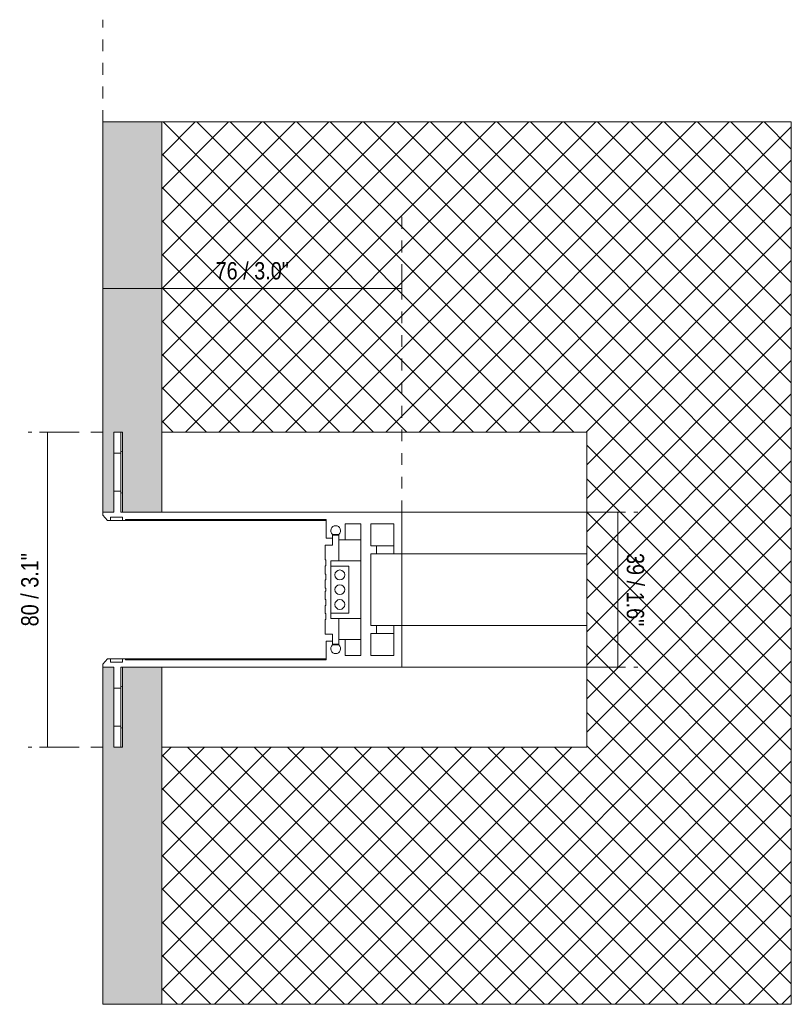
# Model space of a CAD drawing. Header units: millimetres. Extents: x -6612 to -5743, y 138 to 6687.
# Tile 6 of 6: x -6449 to -6253, y 6437 to 6687. Entities that reach past the tile are written whole.
import ezdxf

# ---------------------------------------------------------------- set-up
doc = ezdxf.new("R2010")
doc.units = ezdxf.units.MM
doc.linetypes.add('Dash', pattern=[6, 3, -3])
doc.layers.add('A-ANNO-DIMS', color=7, linetype='Dash', lineweight=9, true_color=0xd2d2d2)
for name, color, linetype, lineweight in [('A-ANNO-DIMS-2', 7, 'Continuous', 9), ('A-DETL-GENF', 7, 'Continuous', 9), ('E-LITE-EQPM', 7, 'Continuous', 20)]:
    doc.layers.add(name, color=color, linetype=linetype, lineweight=lineweight)
doc.styles.add('Arial Narrow', font='ARIALN.TTF', dxfattribs={"height": 4.4})
doc.dimstyles.new('FARO_-_2_2mm_Arial_Narrow_mm_Inch_Left', dxfattribs={"dimscale": 304.8, "dimtxt": 4.503096, "dimasz": 0, "dimexe": 0.019685, "dimexo": 0.0625, "dimgap": 0.003281, "dimtad": 1, "dimdec": 0, "dimzin": 0, "dimdsep": 46, "dimtxsty": 'Arial Narrow', "dimblk1": 'NONE', "dimblk2": 'NONE', "dimsah": 1, "dimcen": 0.09, "dimadec": 0, "dimazin": 0, "dimtfac": 1, "dimtdec": 4, "dimtix": 1, "dimtmove": 0, "dimatfit": 3, "dimfxl": 0.006562, "dimfxlon": 1, "dimtvp": 1, "dimtolj": 1, "dimtzin": 0, "dimarcsym": 2})
doc.dimstyles.new('FARO_-_2_2mm_Arial_Narrow_mm_Inch_Right', dxfattribs={"dimscale": 304.8, "dimtxt": 4.503096, "dimasz": 0, "dimexe": 0.019685, "dimexo": 0.0625, "dimgap": 0.003281, "dimtad": 1, "dimdec": 0, "dimzin": 0, "dimdsep": 46, "dimtxsty": 'Arial Narrow', "dimblk1": 'NONE', "dimblk2": 'NONE', "dimsah": 1, "dimcen": 0.09, "dimadec": 0, "dimazin": 0, "dimtfac": 1, "dimtdec": 4, "dimtix": 1, "dimtmove": 0, "dimatfit": 3, "dimfxl": 0.006562, "dimfxlon": 1, "dimtvp": 1, "dimtolj": 1, "dimtzin": 0, "dimarcsym": 2})

# ---------------------------------------------------------------- blocks, each defined once
blk = doc.blocks.new('5020221302 - 5020221302 NESO Accessory outer corner recessed-581460-Planta_PDF')
at = {"layer": 'E-LITE-EQPM'}
for p, q in [((-3311.36, 6581.91), (-3311.36, 6576.59)), ((-3313.16, 6576.59), (-3311.36, 6576.59)), ((-3311.36, 6576.59), (-3311.36, 6571.76)), ((-3311.36, 6571.76), (-3311.36, 6566.92)), ((-3311.36, 6566.92), (-3313.16, 6566.92)), ((-3311.36, 6566.92), (-3311.36, 6561.61)), ((-3315.96, 6560.8), (-3315.96, 6561.61)), ((-3314.74, 6559.51), (-3315.96, 6560.8)), ((-3313.96, 6559.51), (-3313.96, 6560.31)), ((-3310.96, 6560.31), (-3313.96, 6560.31)), ((-3310.96, 6561.61), (-3311.36, 6561.61)), ((-3310.96, 6559.51), (-3310.96, 6560.31)), ((-3313.96, 6559.51), (-3314.74, 6559.51)), ((-3313.96, 6559.51), (-3310.96, 6559.51)), ((-3310.16, 6559.51), (-3310.96, 6559.51)), ((-3310.16, 6559.71), (-3310.16, 6559.51)), ((-3259.16, 6559.71), (-3310.16, 6559.71)), ((-3259.16, 6559.51), (-3310.16, 6559.51)), ((-3259.16, 6559.51), (-3259.16, 6559.71)), ((-3259.16, 6555.01), (-3259.16, 6559.51)), ((-3254.36, 6558.61), (-3254.36, 6554.61)), ((-3250.36, 6558.61), (-3254.36, 6558.61)), ((-3250.36, 6541.91), (-3250.36, 6558.61)), ((-3247.86, 6558.61), (-3247.86, 6553.01)), ((-3241.96, 6558.61), (-3247.86, 6558.61)), ((-3241.96, 6551.01), (-3241.96, 6558.61)), ((-3257.56, 6555.94), (-3255.96, 6555.94)), ((-3257.56, 6555.94), (-3257.56, 6555.01)), ((-3257.56, 6555.72), (-3255.96, 6555.72)), ((-3257.56, 6553.22), (-3257.56, 6555.72)), ((-3255.96, 6554.61), (-3255.96, 6555.94)), ((-3255.96, 6555.72), (-3255.96, 6549.22)), ((-3259.46, 6553.22), (-3257.56, 6553.22)), ((-3259.46, 6549.49), (-3259.46, 6553.22)), ((-3257.56, 6555.01), (-3259.16, 6555.01)), ((-3254.36, 6554.61), (-3255.96, 6554.61)), ((-3254.36, 6554.61), (-3250.36, 6554.61)), ((-3247.86, 6553.01), (-3246.36, 6553.01)), ((-3246.36, 6553.01), (-3241.96, 6553.01)), ((-3246.36, 6553.01), (-3246.36, 6551.01)), ((-3247.86, 6551.01), (-3247.86, 6541.91)), ((-3246.36, 6551.01), (-3247.86, 6551.01)), ((-3246.36, 6551.01), (-3241.96, 6551.01)), ((-3239.96, 6551.01), (-3241.96, 6551.01)), ((-3259.26, 6549.49), (-3259.46, 6549.49)), ((-3259.46, 6547.99), (-3259.26, 6547.99)), ((-3259.46, 6545.89), (-3259.46, 6547.99)), ((-3259.26, 6547.99), (-3259.26, 6549.49)), ((-3257.96, 6549.22), (-3257.96, 6541.91)), ((-3255.96, 6549.22), (-3257.96, 6549.22)), ((-3257.96, 6547.91), (-3257.96, 6535.91)), ((-3253.46, 6547.91), (-3257.96, 6547.91)), ((-3255.96, 6549.22), (-3250.36, 6549.22)), ((-3253.46, 6535.91), (-3253.46, 6547.91)), ((-3259.26, 6545.89), (-3259.46, 6545.89)), ((-3259.26, 6544.39), (-3259.26, 6545.89)), ((-3259.46, 6544.39), (-3259.26, 6544.39)), ((-3259.46, 6542.29), (-3259.46, 6544.39)), ((-3259.26, 6542.29), (-3259.46, 6542.29)), ((-3259.46, 6541.52), (-3259.26, 6541.52)), ((-3259.46, 6539.42), (-3259.46, 6541.52)), ((-3259.26, 6541.91), (-3259.26, 6542.29)), ((-3259.26, 6541.52), (-3259.26, 6541.91)), ((-3257.96, 6541.91), (-3257.96, 6534.59)), ((-3250.36, 6525.21), (-3250.36, 6541.91)), ((-3247.86, 6541.91), (-3247.86, 6532.81)), ((-3259.26, 6539.42), (-3259.46, 6539.42)), ((-3259.46, 6537.92), (-3259.26, 6537.92)), ((-3259.46, 6535.82), (-3259.46, 6537.92)), ((-3259.26, 6537.92), (-3259.26, 6539.42)), ((-3259.26, 6535.82), (-3259.46, 6535.82)), ((-3259.26, 6534.32), (-3259.26, 6535.82)), ((-3257.96, 6535.91), (-3253.46, 6535.91)), ((-3259.46, 6534.32), (-3259.26, 6534.32)), ((-3259.46, 6530.59), (-3259.46, 6534.32)), ((-3257.96, 6534.59), (-3255.96, 6534.59)), ((-3255.96, 6534.59), (-3255.96, 6528.09)), ((-3250.36, 6534.59), (-3255.96, 6534.59)), ((-3247.86, 6532.81), (-3246.36, 6532.81)), ((-3246.36, 6532.81), (-3241.96, 6532.81)), ((-3246.36, 6532.81), (-3246.36, 6530.81)), ((-3241.96, 6532.81), (-3239.96, 6532.81)), ((-3241.96, 6525.21), (-3241.96, 6532.81)), ((-3257.56, 6530.59), (-3259.46, 6530.59)), ((-3257.56, 6528.09), (-3257.56, 6530.59)), ((-3247.86, 6530.81), (-3247.86, 6525.21)), ((-3246.36, 6530.81), (-3247.86, 6530.81)), ((-3246.36, 6530.81), (-3241.96, 6530.81)), ((-3259.16, 6524.31), (-3259.16, 6528.81)), ((-3259.16, 6528.81), (-3257.56, 6528.81)), ((-3257.56, 6528.81), (-3257.56, 6527.87)), ((-3255.96, 6528.09), (-3257.56, 6528.09)), ((-3257.56, 6527.87), (-3255.96, 6527.87)), ((-3255.96, 6529.21), (-3254.36, 6529.21)), ((-3255.96, 6527.87), (-3255.96, 6529.21)), ((-3254.36, 6529.21), (-3250.36, 6529.21)), ((-3254.36, 6529.21), (-3254.36, 6525.21)), ((-3254.36, 6525.21), (-3250.36, 6525.21)), ((-3247.86, 6525.21), (-3241.96, 6525.21)), ((-3314.74, 6524.31), (-3315.96, 6523.01)), ((-3315.96, 6523.01), (-3315.96, 6522.21)), ((-3314.74, 6524.31), (-3313.96, 6524.31)), ((-3313.96, 6523.51), (-3313.96, 6524.31)), ((-3313.96, 6524.31), (-3310.96, 6524.31)), ((-3310.96, 6523.51), (-3313.96, 6523.51)), ((-3310.96, 6524.31), (-3310.16, 6524.31)), ((-3310.96, 6524.31), (-3310.96, 6523.51)), ((-3310.16, 6524.31), (-3259.16, 6524.31)), ((-3310.16, 6524.11), (-3310.16, 6524.31)), ((-3310.16, 6524.11), (-3259.16, 6524.11)), ((-3259.16, 6524.11), (-3259.16, 6524.31)), ((-3311.36, 6522.21), (-3311.36, 6516.89)), ((-3311.36, 6522.21), (-3310.96, 6522.21)), ((-3313.16, 6516.89), (-3311.36, 6516.89)), ((-3311.36, 6516.89), (-3311.36, 6512.06)), ((-3311.36, 6512.06), (-3311.36, 6507.22)), ((-3311.36, 6507.22), (-3313.16, 6507.22)), ((-3311.36, 6507.22), (-3311.36, 6501.91))]:
    blk.add_line(p, q, dxfattribs=at)
for centre, radius, start, end in [((-3309.63, 6571.76), 5.48, 104.0963, 108.3603), ((-3309.63, 6571.76), 5.48, 251.6397, 255.9037), ((-3256.76, 6556.91), 1.25, 309.7031, 230.2969), ((-3255.71, 6545.67), 1.25, 90, 270), ((-3255.71, 6545.67), 1.25, 270, 90), ((-3255.71, 6541.91), 1.25, 90, 270), ((-3255.71, 6541.91), 1.25, 270, 90), ((-3255.71, 6538.14), 1.25, 90, 270), ((-3255.71, 6538.14), 1.25, 270, 90), ((-3256.76, 6526.9), 1.25, 129.7031, 50.2969), ((-3309.63, 6512.06), 5.48, 104.0963, 108.3603), ((-3309.63, 6512.06), 5.48, 251.6397, 255.9037)]:
    blk.add_arc(centre, radius, start, end, dxfattribs=at)
blk = doc.blocks.new('DIMBLOCK5-Planta_PDF')
at = {"layer": 'A-ANNO-DIMS-2', "color": 251, "true_color": 0x5b5b5b}
for p, q in [((-6441.62, 6581.91), (-6443.62, 6581.91)), ((-6442.12, 6581.91), (-6435.62, 6581.91)), ((-6441.62, 6581.91), (-6441.62, 6501.91)), ((-6441.62, 6501.91), (-6443.62, 6501.91)), ((-6442.12, 6501.91), (-6435.62, 6501.91))]:
    blk.add_line(p, q, dxfattribs=at)
at = {"layer": 'A-ANNO-DIMS-2', "color": 0, "insert": (-6448.31, 6532.58), "char_height": 4.4, "width": 22.3868, "attachment_point": 1, "rotation": 90, "line_spacing_factor": 0.974696, "style": 'Arial Narrow'}
blk.add_mtext('80 / 3.1"', dxfattribs=at)
blk = doc.blocks.new('_None')
blk = doc.blocks.new('DIMBLOCK6-Planta_PDF')
at = {"layer": 'A-ANNO-DIMS-2', "color": 251, "true_color": 0x5b5b5b}
for p, q in [((-6351.56, 6617.96), (-6351.56, 6624.46)), ((-6427.56, 6620.46), (-6427.56, 6612.46)), ((-6427.56, 6618.46), (-6427.56, 6620.46)), ((-6427.56, 6618.46), (-6351.56, 6618.46)), ((-6351.56, 6618.46), (-6351.56, 6616.46))]:
    blk.add_line(p, q, dxfattribs=at)
at = {"layer": 'A-ANNO-DIMS-2', "color": 0, "insert": (-6398.88, 6625.14), "char_height": 4.4, "width": 22.3868, "attachment_point": 1, "line_spacing_factor": 0.974696, "style": 'Arial Narrow'}
blk.add_mtext('76 / 3.0"', dxfattribs=at)
blk = doc.blocks.new('DIMBLOCK7-Planta_PDF')
at = {"layer": 'A-ANNO-DIMS-2', "color": 251, "true_color": 0x5b5b5b}
for p, q in [((-6296.16, 6561.61), (-6302.66, 6561.61)), ((-6296.66, 6522.21), (-6296.66, 6561.61)), ((-6296.66, 6561.61), (-6294.66, 6561.61)), ((-6296.16, 6522.21), (-6302.66, 6522.21)), ((-6296.66, 6522.21), (-6294.66, 6522.21))]:
    blk.add_line(p, q, dxfattribs=at)
at = {"layer": 'A-ANNO-DIMS-2', "color": 0, "insert": (-6289.97, 6551.23), "char_height": 4.4, "width": 22.3868, "attachment_point": 1, "rotation": 270, "line_spacing_factor": 0.974696, "style": 'Arial Narrow'}
blk.add_mtext('39 / 1.6"', dxfattribs=at)

msp = doc.modelspace()

# ---------------------------------------------------------------- hatches: boundary and pattern name
at = {"layer": 'A-DETL-GENF', "true_color": 0xdddddd}
h = msp.add_hatch(color=254, dxfattribs=at)
h.paths.add_polyline_path([(-6427.56, 6436.55), (-6412.56, 6436.55), (-6412.56, 6522.21), (-6422.56, 6522.21), (-6422.56, 6501.91), (-6424.76, 6501.91), (-6424.76, 6522.21), (-6427.56, 6522.21), (-6427.56, 6469.5)])
h.paths.add_polyline_path([(-6422.56, 6561.61), (-6412.56, 6561.61), (-6412.56, 6660.75), (-6427.56, 6660.75), (-6427.56, 6561.61), (-6424.76, 6561.61), (-6424.76, 6581.91), (-6422.56, 6581.91), (-6422.56, 6562.41)])
at = {"layer": 'A-DETL-GENF', "true_color": 0xaaaaaa}
h = msp.add_hatch(dxfattribs=at)
h.set_pattern_fill('FP_1', color=253, style=0, pattern_type=2)
h.set_pattern_definition([(45, (-3111.5964, 0), (-4.2426407, 4.2426407), []), (135, (-3111.5964, 0), (-4.2426407, -4.2426407), [])])
h.paths.add_polyline_path([(-6252.56, 6436.55), (-6252.56, 6660.75), (-6412.56, 6660.75), (-6412.56, 6581.91), (-6304.56, 6581.91), (-6304.56, 6501.91), (-6412.56, 6501.91), (-6412.56, 6436.55), (-6304.56, 6436.55)])

# ---------------------------------------------------------------- linework, layer by layer
at = {"layer": 'A-ANNO-DIMS'}
for p, q in [((-6427.56, 6660.75), (-6427.56, 6686.75)), ((-6351.56, 6561.61), (-6351.56, 6638.61)), ((-6427.56, 6581.91), (-6446.56, 6581.91)), ((-6304.56, 6561.61), (-6291.56, 6561.61)), ((-6304.56, 6522.21), (-6291.56, 6522.21)), ((-6427.56, 6501.91), (-6446.56, 6501.91))]:
    msp.add_line(p, q, dxfattribs=at)
at = {"layer": 'E-LITE-EQPM'}
for p, q in [((-6427.56, 6660.75), (-6427.56, 6561.61)), ((-6412.56, 6660.75), (-6427.56, 6660.75)), ((-6412.56, 6561.61), (-6412.56, 6660.75)), ((-6424.76, 6561.61), (-6424.76, 6581.91)), ((-6424.76, 6581.91), (-6422.56, 6581.91)), ((-6422.56, 6581.91), (-6422.56, 6561.61)), ((-6427.56, 6561.61), (-6424.76, 6561.61)), ((-6422.56, 6561.61), (-6412.56, 6561.61)), ((-6412.56, 6561.61), (-6351.56, 6561.61)), ((-6351.56, 6561.61), (-6351.56, 6522.21)), ((-6424.76, 6522.21), (-6427.56, 6522.21)), ((-6427.56, 6522.21), (-6427.56, 6436.55)), ((-6424.76, 6501.91), (-6424.76, 6522.21)), ((-6412.56, 6522.21), (-6422.56, 6522.21)), ((-6422.56, 6522.21), (-6422.56, 6501.91)), ((-6412.56, 6436.55), (-6412.56, 6522.21)), ((-6351.56, 6522.21), (-6412.56, 6522.21)), ((-6422.56, 6501.91), (-6424.76, 6501.91)), ((-6427.56, 6436.55), (-6412.56, 6436.55))]:
    msp.add_line(p, q, dxfattribs=at)
at = {"layer": 'E-LITE-EQPM', "color": 253, "true_color": 0xaaaaaa}
for p, q in [((-6252.56, 6660.75), (-6412.56, 6660.75)), ((-6252.56, 6596.16), (-6252.56, 6660.75)), ((-6252.56, 6436.55), (-6252.56, 6596.16)), ((-6304.56, 6581.91), (-6412.56, 6581.91)), ((-6304.56, 6501.91), (-6304.56, 6581.91)), ((-6412.56, 6561.61), (-6351.56, 6561.61)), ((-6351.56, 6561.61), (-6351.56, 6522.21)), ((-6351.56, 6522.21), (-6412.56, 6522.21)), ((-6412.56, 6501.91), (-6304.56, 6501.91)), ((-6412.56, 6436.55), (-6252.56, 6436.55))]:
    msp.add_line(p, q, dxfattribs=at)
at = {"layer": 'E-LITE-EQPM', "color": 8, "true_color": 0x787878}
for p, q in [((-6351.56, 6561.61), (-6304.56, 6561.61)), ((-6351.56, 6551.01), (-6304.56, 6551.01)), ((-6351.56, 6532.81), (-6304.56, 6532.81)), ((-6351.56, 6522.21), (-6304.56, 6522.21))]:
    msp.add_line(p, q, dxfattribs=at)

# ---------------------------------------------------------------- block references
at = {"layer": 'E-LITE-EQPM'}
msp.add_blockref('5020221302 - 5020221302 NESO Accessory outer corner recessed-581460-Planta_PDF', (-3111.6, 0), dxfattribs=at)

# ---------------------------------------------------------------- dimensions: what is measured, and where the dimension line sits
at = {"layer": 'A-ANNO-DIMS', "color": 251, "linetype": 'Continuous', "true_color": 0x5b5b5b}
dim = msp.add_linear_dim(base=(-6351.56, 6618.46), p1=(-6427.56, 6620.46), p2=(-6351.56, 6616.46), dimstyle='FARO_-_2_2mm_Arial_Narrow_mm_Inch_Left', override={"dimpost": '<>', "dimfxl": 76.10519}, dxfattribs=at)
dim.commit()
dim.dimension.update_dxf_attribs({"geometry": 'DIMBLOCK6-Planta_PDF', "text_midpoint": (-6389.56, 6622.3)})
for base, p1, p2, dimstyle, override, picture, middle in [((-6441.62, 6501.91), (-6443.62, 6581.91), (-6443.62, 6501.91), 'FARO_-_2_2mm_Arial_Narrow_mm_Inch_Left', {"dimpost": '<>', "dimfxl": 80}, 'DIMBLOCK5-Planta_PDF', (-6445.47, 6541.91)), ((-6296.66, 6561.61), (-6294.66, 6522.21), (-6294.66, 6561.61), 'FARO_-_2_2mm_Arial_Narrow_mm_Inch_Right', {"dimtad": 4, "dimpost": '<>', "dimfxl": 39.4}, 'DIMBLOCK7-Planta_PDF', (-6292.81, 6541.91))]:
    dim = msp.add_linear_dim(base=base, p1=p1, p2=p2, angle=90, dimstyle=dimstyle, override=override, dxfattribs=at)
    dim.commit()
    dim.dimension.update_dxf_attribs({"geometry": picture, "text_midpoint": middle})

doc.saveas('drawing.dxf')
